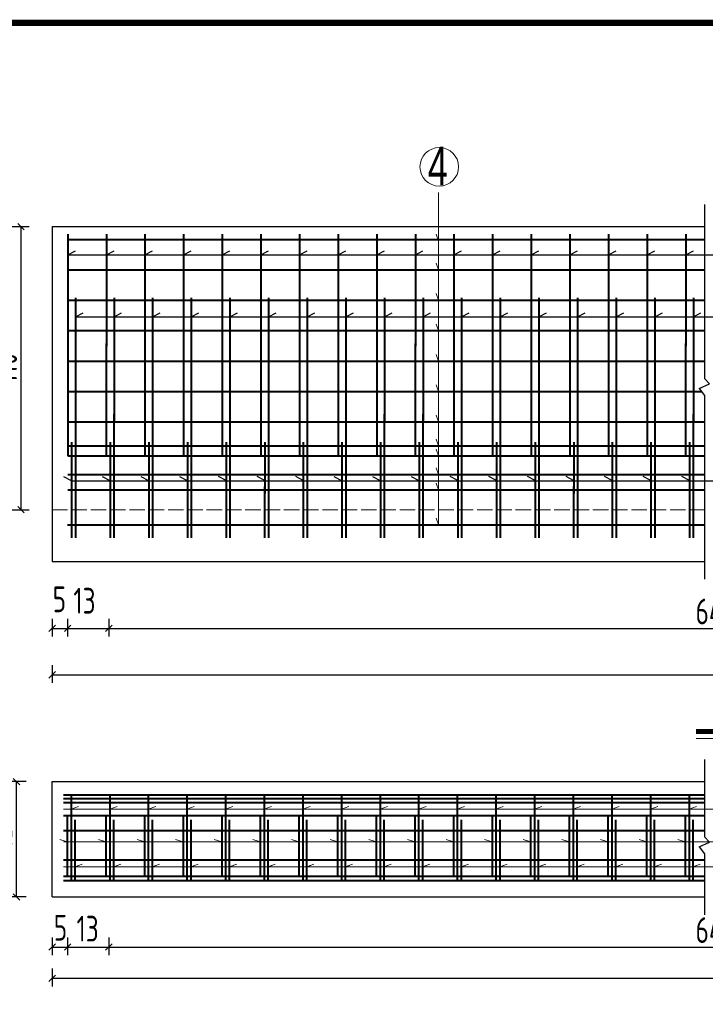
# Model space of a CAD drawing. Header units: inches. Extents: x 112594 to 193184, y 44995 to 116598.
# Tile 111 of 153: x 187534 to 188067, y 71232 to 71997. Entities that reach past the tile are written whole.
import ezdxf

# ---------------------------------------------------------------- set-up
doc = ezdxf.new("R2010")
doc.units = ezdxf.units.IN
doc.header["$MEASUREMENT"] = 0
doc.linetypes.add('ACAD_ISO02W100', pattern=[15, 12, -3])
doc.linetypes.add('CENTER', pattern=[50.8, 31.75, -6.35, 6.35, -6.35])
doc.layers.get('0').update_dxf_attribs({"lineweight": 15})
for name, color, linetype, lineweight in [('2', 5, 'CENTER', 18), ('BM1', 7, 'Continuous', 15), ('标注', 7, 'Continuous', 18), ('粗线', 1, 'Continuous', 40), ('细实线', 4, 'Continuous', 25), ('轮廓虚线', 2, 'ACAD_ISO02W100', 15)]:
    doc.layers.add(name, color=color, linetype=linetype, lineweight=lineweight)
doc.styles.add('hz-e', font='hztxt_e.shx', dxfattribs={"width": 0.75, "bigfont": 'hztxt.shx'})
doc.styles.add('HZTXT', font='tssdeng.shx', dxfattribs={"width": 0.75, "bigfont": 'hztxt.shx'})
doc.dimstyles.new('ISO-100', dxfattribs={"dimtxt": 20, "dimasz": 10, "dimexe": 12.5, "dimexo": 6.25, "dimgap": 6.25, "dimtad": 1, "dimdec": 0, "dimdsep": 46, "dimtxsty": 'HZTXT', "dimblk": 'OBLIQUE', "dimcen": 2.5, "dimadec": 0, "dimazin": 0, "dimtfac": 1, "dimtdec": 0, "dimtmove": 2, "dimatfit": 3, "dimldrblk": 'OBLIQUE', "dimfxl": 15, "dimfxlon": 1, "dimarcsym": 0})

# ---------------------------------------------------------------- blocks, each defined once
blk = doc.blocks.new('_Oblique')
at = {"color": 0, "linetype": 'ByBlock', "lineweight": -2}
blk.add_line((-0.5, -0.5), (0.5, 0.5), dxfattribs=at)
blk = doc.blocks.new('*D1616')
at = {"layer": '细实线', "color": 0, "lineweight": -2}
for p, q in [((187527.79, 71836), (187541.54, 71836)), ((187535.29, 71616), (187535.29, 71836)), ((187527.79, 71616), (187541.54, 71616))]:
    blk.add_line(p, q, dxfattribs=at)
at = {"layer": '细实线', "color": 0, "lineweight": -2, "xscale": 5, "yscale": 5, "zscale": 5}
for p, rotation in [((187535.29, 71836), 90), ((187535.29, 71616), 270)]:
    blk.add_blockref('_Oblique', p, dxfattribs=dict(at, rotation=rotation))
at = {"layer": '细实线', "color": 0, "insert": (187522.16, 71726), "char_height": 20, "attachment_point": 5, "rotation": 90, "style": 'HZTXT'}
blk.add_mtext('110', dxfattribs=at)
blk = doc.blocks.new('*D1862')
at = {"layer": '细实线', "color": 0, "lineweight": -2}
for p, q in [((187559.45, 71531.34), (187559.45, 71517.59)), ((187571.45, 71531.34), (187571.45, 71517.59)), ((187559.45, 71523.84), (187571.45, 71523.84))]:
    blk.add_line(p, q, dxfattribs=at)
at = {"layer": '细实线', "color": 0, "lineweight": -2, "xscale": 5, "yscale": 5, "zscale": 5, "rotation": 180}
blk.add_blockref('_Oblique', (187559.45, 71523.84), dxfattribs=at)
at = {"layer": '细实线', "color": 0, "lineweight": -2, "xscale": 5, "yscale": 5, "zscale": 5}
blk.add_blockref('_Oblique', (187571.45, 71523.84), dxfattribs=at)
at = {"layer": '细实线', "color": 0, "insert": (187565.07, 71546.42), "char_height": 20, "attachment_point": 5, "style": 'HZTXT'}
blk.add_mtext('5', dxfattribs=at)
blk = doc.blocks.new('*D1863')
at = {"layer": '细实线', "color": 0, "lineweight": -2}
for p, q in [((187571.45, 71531.34), (187571.45, 71517.59)), ((188595.39, 71531.34), (188595.39, 71517.59)), ((187571.45, 71523.84), (188595.39, 71523.84))]:
    blk.add_line(p, q, dxfattribs=at)
at = {"layer": '细实线', "color": 0, "lineweight": -2, "xscale": 5, "yscale": 5, "zscale": 5, "rotation": 180}
blk.add_blockref('_Oblique', (187571.45, 71523.84), dxfattribs=at)
at = {"layer": '细实线', "color": 0, "lineweight": -2, "xscale": 5, "yscale": 5, "zscale": 5}
blk.add_blockref('_Oblique', (188595.39, 71523.84), dxfattribs=at)
at = {"layer": '细实线', "color": 0, "insert": (188083.42, 71536.96), "char_height": 20, "attachment_point": 5, "style": 'HZTXT'}
blk.add_mtext('64*15', dxfattribs=at)
blk = doc.blocks.new('*D1865')
at = {"layer": '细实线', "color": 0, "lineweight": -2}
for p, q in [((187571.45, 71531.34), (187571.45, 71517.59)), ((187603.45, 71531.34), (187603.45, 71517.59)), ((187571.45, 71523.84), (187603.45, 71523.84))]:
    blk.add_line(p, q, dxfattribs=at)
at = {"layer": '细实线', "color": 0, "lineweight": -2, "xscale": 5, "yscale": 5, "zscale": 5, "rotation": 180}
blk.add_blockref('_Oblique', (187571.45, 71523.84), dxfattribs=at)
at = {"layer": '细实线', "color": 0, "lineweight": -2, "xscale": 5, "yscale": 5, "zscale": 5}
blk.add_blockref('_Oblique', (187603.45, 71523.84), dxfattribs=at)
at = {"layer": '细实线', "color": 0, "insert": (187584.58, 71545.28), "char_height": 20, "attachment_point": 5, "style": 'HZTXT'}
blk.add_mtext('13', dxfattribs=at)
blk = doc.blocks.new('*D2061')
at = {"layer": '细实线', "color": 0, "lineweight": -2}
for p, q in [((187539.24, 71404.77), (187525.49, 71404.77)), ((187531.74, 71315.17), (187531.74, 71404.77)), ((187539.24, 71315.17), (187525.49, 71315.17))]:
    blk.add_line(p, q, dxfattribs=at)
at = {"layer": '细实线', "color": 0, "lineweight": -2, "xscale": 5, "yscale": 5, "zscale": 5}
for p, rotation in [((187531.74, 71404.77), 90), ((187531.74, 71315.17), 270)]:
    blk.add_blockref('_Oblique', p, dxfattribs=dict(at, rotation=rotation))
at = {"layer": '细实线', "color": 0, "insert": (187518.61, 71359.97), "char_height": 20, "attachment_point": 5, "rotation": 90, "style": 'HZTXT'}
blk.add_mtext('45', dxfattribs=at)
blk = doc.blocks.new('*D1869')
at = {"layer": '细实线', "color": 0, "lineweight": -2}
for p, q in [((187559.45, 71495.25), (187559.45, 71481.5)), ((188639.39, 71495.25), (188639.39, 71481.5)), ((187559.45, 71487.75), (188639.39, 71487.75))]:
    blk.add_line(p, q, dxfattribs=at)
at = {"layer": '细实线', "color": 0, "lineweight": -2, "xscale": 5, "yscale": 5, "zscale": 5, "rotation": 180}
blk.add_blockref('_Oblique', (187559.45, 71487.75), dxfattribs=at)
at = {"layer": '细实线', "color": 0, "lineweight": -2, "xscale": 5, "yscale": 5, "zscale": 5}
blk.add_blockref('_Oblique', (188639.39, 71487.75), dxfattribs=at)
at = {"layer": '细实线', "color": 0, "insert": (188099.42, 71500.88), "char_height": 20, "attachment_point": 5, "style": 'HZTXT'}
blk.add_mtext('996', dxfattribs=at)
blk = doc.blocks.new('*D1870')
at = {"layer": '细实线', "color": 0, "lineweight": -2}
for p, q in [((187559.45, 71283.74), (187559.45, 71269.99)), ((187571.45, 71283.74), (187571.45, 71269.99)), ((187559.45, 71276.24), (187571.45, 71276.24))]:
    blk.add_line(p, q, dxfattribs=at)
at = {"layer": '细实线', "color": 0, "lineweight": -2, "xscale": 5, "yscale": 5, "zscale": 5, "rotation": 180}
blk.add_blockref('_Oblique', (187559.45, 71276.24), dxfattribs=at)
at = {"layer": '细实线', "color": 0, "lineweight": -2, "xscale": 5, "yscale": 5, "zscale": 5}
blk.add_blockref('_Oblique', (187571.45, 71276.24), dxfattribs=at)
at = {"layer": '细实线', "color": 0, "insert": (187565.93, 71291.24), "char_height": 20, "attachment_point": 5, "style": 'HZTXT'}
blk.add_mtext('5', dxfattribs=at)
blk = doc.blocks.new('*D1871')
at = {"layer": '细实线', "color": 0, "lineweight": -2}
for p, q in [((187571.45, 71283.74), (187571.45, 71269.99)), ((188595.39, 71283.74), (188595.39, 71269.99)), ((187571.45, 71276.24), (188595.39, 71276.24))]:
    blk.add_line(p, q, dxfattribs=at)
at = {"layer": '细实线', "color": 0, "lineweight": -2, "xscale": 5, "yscale": 5, "zscale": 5, "rotation": 180}
blk.add_blockref('_Oblique', (187571.45, 71276.24), dxfattribs=at)
at = {"layer": '细实线', "color": 0, "lineweight": -2, "xscale": 5, "yscale": 5, "zscale": 5}
blk.add_blockref('_Oblique', (188595.39, 71276.24), dxfattribs=at)
at = {"layer": '细实线', "color": 0, "insert": (188083.42, 71289.37), "char_height": 20, "attachment_point": 5, "style": 'HZTXT'}
blk.add_mtext('64*15', dxfattribs=at)
blk = doc.blocks.new('*D1873')
at = {"layer": '细实线', "color": 0, "lineweight": -2}
for p, q in [((187571.45, 71283.74), (187571.45, 71269.99)), ((187603.45, 71283.74), (187603.45, 71269.99)), ((187571.45, 71276.24), (187603.45, 71276.24))]:
    blk.add_line(p, q, dxfattribs=at)
at = {"layer": '细实线', "color": 0, "lineweight": -2, "xscale": 5, "yscale": 5, "zscale": 5, "rotation": 180}
blk.add_blockref('_Oblique', (187571.45, 71276.24), dxfattribs=at)
at = {"layer": '细实线', "color": 0, "lineweight": -2, "xscale": 5, "yscale": 5, "zscale": 5}
blk.add_blockref('_Oblique', (187603.45, 71276.24), dxfattribs=at)
at = {"layer": '细实线', "color": 0, "insert": (187587, 71290.48), "char_height": 20, "attachment_point": 5, "style": 'HZTXT'}
blk.add_mtext('13', dxfattribs=at)
blk = doc.blocks.new('*D1875')
at = {"layer": '细实线', "color": 0, "lineweight": -2}
for p, q in [((187559.45, 71259.44), (187559.45, 71245.69)), ((187559.45, 71251.94), (188639.39, 71251.94)), ((188639.39, 71259.44), (188639.39, 71245.69))]:
    blk.add_line(p, q, dxfattribs=at)
at = {"layer": '细实线', "color": 0, "lineweight": -2, "xscale": 5, "yscale": 5, "zscale": 5, "rotation": 180}
blk.add_blockref('_Oblique', (187559.45, 71251.94), dxfattribs=at)
at = {"layer": '细实线', "color": 0, "lineweight": -2, "xscale": 5, "yscale": 5, "zscale": 5}
blk.add_blockref('_Oblique', (188639.39, 71251.94), dxfattribs=at)
at = {"layer": '细实线', "color": 0, "insert": (188099.42, 71265.06), "char_height": 20, "attachment_point": 5, "style": 'HZTXT'}
blk.add_mtext('996', dxfattribs=at)

msp = doc.modelspace()

# ---------------------------------------------------------------- linework, layer by layer
for p, q in [((187859.51301, 71604.31947), (187859.51301, 71862.49026)), ((187859.55104, 71825.09327), (187857.73311, 71830.23707)), ((187859.51301, 71802.39538), (187857.69508, 71807.53919)), ((187859.51301, 71778.79538), (187857.69508, 71783.93919)), ((187859.51301, 71755.19538), (187857.69508, 71760.33919)), ((187859.52551, 71731.59538), (187857.70758, 71736.73919)), ((187859.51926, 71707.99538), (187857.70133, 71713.13919)), ((187859.51301, 71684.39538), (187857.69508, 71689.53919)), ((187859.51301, 71665.75982), (187857.69508, 71670.90363)), ((187859.51301, 71657.99538), (187857.69508, 71663.13919)), ((187859.51301, 71643.43718), (187857.69508, 71648.58099)), ((187859.51301, 71631.59538), (187857.69508, 71636.73919)), ((187859.51301, 71604.31947), (187857.69508, 71609.46328)), ((187568.13124, 71383.44945), (188676.13787, 71383.44945)), ((187574.11975, 71383.44945), (187579.85351, 71385.50311)), ((187604.11975, 71383.44945), (187609.85351, 71385.50311)), ((187634.11975, 71383.44945), (187639.85351, 71385.50311)), ((187664.11975, 71383.44945), (187669.85351, 71385.50311)), ((187694.11975, 71383.44945), (187699.85351, 71385.50311)), ((187724.11975, 71383.44945), (187729.85351, 71385.50311)), ((187754.11975, 71383.44945), (187759.85351, 71385.50311)), ((187784.11975, 71383.44945), (187789.85351, 71385.50311)), ((187814.11975, 71383.44945), (187819.85351, 71385.50311)), ((187844.11975, 71383.44945), (187849.85351, 71385.50311)), ((187874.11975, 71383.44945), (187879.85351, 71385.50311)), ((187904.11975, 71383.44945), (187909.85351, 71385.50311)), ((187934.11975, 71383.44945), (187939.85351, 71385.50311)), ((187964.11975, 71383.44945), (187969.85351, 71385.50311)), ((187994.11975, 71383.44945), (187999.85351, 71385.50311)), ((188024.11975, 71383.44945), (188029.85351, 71385.50311)), ((188054.11975, 71383.44945), (188059.85351, 71385.50311)), ((187571.1117, 71357.85716), (187565.37794, 71359.91081)), ((187571.1117, 71357.85716), (187567.88603, 71359.01249)), ((187601.1117, 71357.85716), (187595.37794, 71359.91081)), ((187601.1117, 71357.85716), (187597.88603, 71359.01249)), ((187631.1117, 71357.85716), (187625.37794, 71359.91081)), ((187631.1117, 71357.85716), (187627.88603, 71359.01249)), ((187661.1117, 71357.85716), (187655.37794, 71359.91081)), ((187661.1117, 71357.85716), (187657.88603, 71359.01249)), ((187691.1117, 71357.85716), (187685.37794, 71359.91081)), ((187691.1117, 71357.85716), (187687.88603, 71359.01249)), ((187721.1117, 71357.85716), (187715.37794, 71359.91081)), ((187721.1117, 71357.85716), (187717.88603, 71359.01249)), ((187751.1117, 71357.85716), (187745.37794, 71359.91081)), ((187751.1117, 71357.85716), (187747.88603, 71359.01249)), ((187781.1117, 71357.85716), (187775.37794, 71359.91081)), ((187781.1117, 71357.85716), (187777.88603, 71359.01249)), ((187811.1117, 71357.85716), (187805.37794, 71359.91081)), ((187811.1117, 71357.85716), (187807.88603, 71359.01249)), ((187841.1117, 71357.85716), (187835.37794, 71359.91081)), ((187841.1117, 71357.85716), (187837.88603, 71359.01249)), ((187871.1117, 71357.85716), (187865.37794, 71359.91081)), ((187871.1117, 71357.85716), (187867.88603, 71359.01249)), ((187901.1117, 71357.85716), (187895.37794, 71359.91081)), ((187901.1117, 71357.85716), (187897.88603, 71359.01249)), ((187931.1117, 71357.85716), (187925.37794, 71359.91081)), ((187931.1117, 71357.85716), (187927.88603, 71359.01249)), ((187961.1117, 71357.85716), (187955.37794, 71359.91081)), ((187961.1117, 71357.85716), (187957.88603, 71359.01249)), ((187991.1117, 71357.85716), (187985.37794, 71359.91081)), ((187991.1117, 71357.85716), (187987.88603, 71359.01249)), ((188021.1117, 71357.85716), (188015.37794, 71359.91081)), ((188021.1117, 71357.85716), (188017.88603, 71359.01249)), ((188051.1117, 71357.85716), (188045.37794, 71359.91081)), ((188051.1117, 71357.85716), (188047.88603, 71359.01249)), ((187568.13124, 71357.85716), (188676.13787, 71357.85716)), ((187568.13124, 71338.4741), (188676.13787, 71338.4741)), ((187577.05582, 71338.4741), (187582.78957, 71340.52775)), ((187577.05582, 71338.4741), (187580.28148, 71339.62943)), ((187607.05582, 71338.4741), (187612.78957, 71340.52775)), ((187607.05582, 71338.4741), (187610.28148, 71339.62943)), ((187637.05582, 71338.4741), (187642.78957, 71340.52775)), ((187637.05582, 71338.4741), (187640.28148, 71339.62943)), ((187667.05582, 71338.4741), (187672.78957, 71340.52775)), ((187667.05582, 71338.4741), (187670.28148, 71339.62943)), ((187697.05582, 71338.4741), (187702.78957, 71340.52775)), ((187697.05582, 71338.4741), (187700.28148, 71339.62943)), ((187727.05582, 71338.4741), (187732.78957, 71340.52775)), ((187727.05582, 71338.4741), (187730.28148, 71339.62943)), ((187757.05582, 71338.4741), (187762.78957, 71340.52775)), ((187757.05582, 71338.4741), (187760.28148, 71339.62943)), ((187787.05582, 71338.4741), (187792.78957, 71340.52775)), ((187787.05582, 71338.4741), (187790.28148, 71339.62943)), ((187817.05582, 71338.4741), (187822.78957, 71340.52775)), ((187817.05582, 71338.4741), (187820.28148, 71339.62943)), ((187847.05582, 71338.4741), (187852.78957, 71340.52775)), ((187847.05582, 71338.4741), (187850.28148, 71339.62943)), ((187877.05582, 71338.4741), (187882.78957, 71340.52775)), ((187877.05582, 71338.4741), (187880.28148, 71339.62943)), ((187907.05582, 71338.4741), (187912.78957, 71340.52775)), ((187907.05582, 71338.4741), (187910.28148, 71339.62943)), ((187937.05582, 71338.4741), (187942.78957, 71340.52775)), ((187937.05582, 71338.4741), (187940.28148, 71339.62943)), ((187967.05582, 71338.4741), (187972.78957, 71340.52775)), ((187967.05582, 71338.4741), (187970.28148, 71339.62943)), ((187997.05582, 71338.4741), (188002.78957, 71340.52775)), ((187997.05582, 71338.4741), (188000.28148, 71339.62943)), ((188027.05582, 71338.4741), (188032.78957, 71340.52775)), ((188027.05582, 71338.4741), (188030.28148, 71339.62943)), ((188057.05582, 71338.4741), (188062.78957, 71340.52775)), ((188057.05582, 71338.4741), (188060.28148, 71339.62943))]:
    msp.add_line(p, q)
at = {"layer": '2', "color": 7, "linetype": 'Continuous'}
msp.add_circle((187860.12026, 71882.48104), 15, dxfattribs=at)
at = {"layer": 'BM1', "color": 0, "linetype": 'Continuous', "const_width": 4.99949}
msp.add_lwpolyline([(186903.69186, 70559.30239), (186903.69186, 71994.30598), (188916.18652, 71994.30598), (188916.18652, 70559.30239)], close=True, dxfattribs=at)
at = {"layer": '标注'}
msp.add_line((188059.59404, 71438.17502), (188125.53537, 71438.17502), dxfattribs=at)
at = {"layer": '标注', "const_width": 4}
msp.add_lwpolyline([(188059.59404, 71443.65734), (188125.53537, 71443.65734)], dxfattribs=at)
at = {"layer": '粗线'}
for p, q in [((187571.55851, 71830.03297), (187571.51349, 71659.99538)), ((187571.55851, 71828.03297), (187571.51349, 71657.99538)), ((187571.55851, 71827.09327), (187571.51349, 71663.99538)), ((187571.51349, 71825.99538), (188066.11113, 71825.99538)), ((187601.55851, 71830.03297), (187601.51349, 71659.99538)), ((187601.55851, 71828.03297), (187601.51349, 71657.99538)), ((187601.55851, 71827.09327), (187601.51349, 71663.99538)), ((187631.55851, 71830.03297), (187631.51349, 71659.99538)), ((187631.55851, 71828.03297), (187631.51349, 71657.99538)), ((187631.55851, 71827.09327), (187631.51349, 71663.99538)), ((187661.55851, 71830.03297), (187661.51349, 71659.99538)), ((187661.55851, 71828.03297), (187661.51349, 71657.99538)), ((187661.55851, 71827.09327), (187661.51349, 71663.99538)), ((187691.55851, 71830.03297), (187691.51349, 71659.99538)), ((187691.55851, 71828.03297), (187691.51349, 71657.99538)), ((187691.55851, 71827.09327), (187691.51349, 71663.99538)), ((187721.55851, 71830.03297), (187721.51349, 71659.99538)), ((187721.55851, 71828.03297), (187721.51349, 71657.99538)), ((187721.55851, 71827.09327), (187721.51349, 71663.99538)), ((187751.55851, 71830.03297), (187751.51349, 71659.99538)), ((187751.55851, 71828.03297), (187751.51349, 71657.99538)), ((187751.55851, 71827.09327), (187751.51349, 71663.99538)), ((187781.55851, 71830.03297), (187781.51349, 71659.99538)), ((187781.55851, 71828.03297), (187781.51349, 71657.99538)), ((187781.55851, 71827.09327), (187781.51349, 71663.99538)), ((187811.55851, 71830.03297), (187811.51349, 71659.99538)), ((187811.55851, 71828.03297), (187811.51349, 71657.99538)), ((187811.55851, 71827.09327), (187811.51349, 71663.99538)), ((187841.55851, 71830.03297), (187841.51349, 71659.99538)), ((187841.55851, 71828.03297), (187841.51349, 71657.99538)), ((187841.55851, 71827.09327), (187841.51349, 71663.99538)), ((187871.55851, 71830.03297), (187871.51349, 71659.99538)), ((187871.55851, 71828.03297), (187871.51349, 71657.99538)), ((187871.55851, 71827.09327), (187871.51349, 71663.99538)), ((187901.55851, 71830.03297), (187901.51349, 71659.99538)), ((187901.55851, 71828.03297), (187901.51349, 71657.99538)), ((187901.55851, 71827.09327), (187901.51349, 71663.99538)), ((187931.55851, 71830.03297), (187931.51349, 71659.99538)), ((187931.55851, 71828.03297), (187931.51349, 71657.99538)), ((187931.55851, 71827.09327), (187931.51349, 71663.99538)), ((187961.55851, 71830.03297), (187961.51349, 71659.99538)), ((187961.55851, 71828.03297), (187961.51349, 71657.99538)), ((187961.55851, 71827.09327), (187961.51349, 71663.99538)), ((187991.55851, 71830.03297), (187991.51349, 71659.99538)), ((187991.55851, 71828.03297), (187991.51349, 71657.99538)), ((187991.55851, 71827.09327), (187991.51349, 71663.99538)), ((188021.55851, 71830.03297), (188021.51349, 71659.99538)), ((188021.55851, 71828.03297), (188021.51349, 71657.99538)), ((188021.55851, 71827.09327), (188021.51349, 71663.99538)), ((188051.55851, 71830.03297), (188051.51349, 71659.99538)), ((188051.55851, 71828.03297), (188051.51349, 71657.99538)), ((188051.55851, 71827.09327), (188051.51349, 71663.99538)), ((187571.55851, 71825.09327), (187571.51349, 71661.99538)), ((187601.55851, 71825.09327), (187601.51349, 71661.99538)), ((187631.55851, 71825.09327), (187631.51349, 71661.99538)), ((187661.55851, 71825.09327), (187661.51349, 71661.99538)), ((187691.55851, 71825.09327), (187691.51349, 71661.99538)), ((187721.55851, 71825.09327), (187721.51349, 71661.99538)), ((187751.55851, 71825.09327), (187751.51349, 71661.99538)), ((187781.55851, 71825.09327), (187781.51349, 71661.99538)), ((187811.55851, 71825.09327), (187811.51349, 71661.99538)), ((187841.55851, 71825.09327), (187841.51349, 71661.99538)), ((187871.55851, 71825.09327), (187871.51349, 71661.99538)), ((187901.55851, 71825.09327), (187901.51349, 71661.99538)), ((187931.55851, 71825.09327), (187931.51349, 71661.99538)), ((187961.55851, 71825.09327), (187961.51349, 71661.99538)), ((187991.55851, 71825.09327), (187991.51349, 71661.99538)), ((188021.55851, 71825.09327), (188021.51349, 71661.99538)), ((188051.55851, 71825.09327), (188051.51349, 71661.99538)), ((187571.51349, 71802.39538), (188066.11113, 71802.39538)), ((187577.49823, 71780.65577), (187577.45209, 71600.07056)), ((187607.49823, 71780.65577), (187607.45209, 71600.07056)), ((187637.49823, 71780.65577), (187637.45209, 71600.07056)), ((187667.49823, 71780.65577), (187667.45209, 71600.07056)), ((187697.49823, 71780.65577), (187697.45209, 71600.07056)), ((187727.49823, 71780.65577), (187727.45209, 71600.07056)), ((187757.49823, 71780.65577), (187757.45209, 71600.07056)), ((187787.49823, 71780.65577), (187787.45209, 71600.07056)), ((187817.49823, 71780.65577), (187817.45209, 71600.07056)), ((187847.49823, 71780.65577), (187847.45209, 71600.07056)), ((187877.49823, 71780.65577), (187877.45209, 71600.07056)), ((187907.49823, 71780.65577), (187907.45209, 71600.07056)), ((187937.49823, 71780.65577), (187937.45209, 71600.07056)), ((187967.49823, 71780.65577), (187967.45209, 71600.07056)), ((187997.49823, 71780.65577), (187997.45209, 71600.07056)), ((188027.49823, 71780.65577), (188027.45209, 71600.07056)), ((188057.49823, 71780.65577), (188057.45209, 71600.07056)), ((187571.51349, 71778.79538), (188066.11113, 71778.79538)), ((187577.49823, 71778.65577), (187577.45209, 71598.07056)), ((187577.49823, 71776.65577), (187577.45209, 71596.07056)), ((187577.49823, 71774.65577), (187577.45209, 71594.07056)), ((187607.49823, 71778.65577), (187607.45209, 71598.07056)), ((187607.49823, 71776.65577), (187607.45209, 71596.07056)), ((187607.49823, 71774.65577), (187607.45209, 71594.07056)), ((187637.49823, 71778.65577), (187637.45209, 71598.07056)), ((187637.49823, 71776.65577), (187637.45209, 71596.07056)), ((187637.49823, 71774.65577), (187637.45209, 71594.07056)), ((187667.49823, 71778.65577), (187667.45209, 71598.07056)), ((187667.49823, 71776.65577), (187667.45209, 71596.07056)), ((187667.49823, 71774.65577), (187667.45209, 71594.07056)), ((187697.49823, 71778.65577), (187697.45209, 71598.07056)), ((187697.49823, 71776.65577), (187697.45209, 71596.07056)), ((187697.49823, 71774.65577), (187697.45209, 71594.07056)), ((187727.49823, 71778.65577), (187727.45209, 71598.07056)), ((187727.49823, 71776.65577), (187727.45209, 71596.07056)), ((187727.49823, 71774.65577), (187727.45209, 71594.07056)), ((187757.49823, 71778.65577), (187757.45209, 71598.07056)), ((187757.49823, 71776.65577), (187757.45209, 71596.07056)), ((187757.49823, 71774.65577), (187757.45209, 71594.07056)), ((187787.49823, 71778.65577), (187787.45209, 71598.07056)), ((187787.49823, 71776.65577), (187787.45209, 71596.07056)), ((187787.49823, 71774.65577), (187787.45209, 71594.07056)), ((187817.49823, 71778.65577), (187817.45209, 71598.07056)), ((187817.49823, 71776.65577), (187817.45209, 71596.07056)), ((187817.49823, 71774.65577), (187817.45209, 71594.07056)), ((187847.49823, 71778.65577), (187847.45209, 71598.07056)), ((187847.49823, 71776.65577), (187847.45209, 71596.07056)), ((187847.49823, 71774.65577), (187847.45209, 71594.07056)), ((187877.49823, 71778.65577), (187877.45209, 71598.07056)), ((187877.49823, 71776.65577), (187877.45209, 71596.07056)), ((187877.49823, 71774.65577), (187877.45209, 71594.07056)), ((187907.49823, 71778.65577), (187907.45209, 71598.07056)), ((187907.49823, 71776.65577), (187907.45209, 71596.07056)), ((187907.49823, 71774.65577), (187907.45209, 71594.07056)), ((187937.49823, 71778.65577), (187937.45209, 71598.07056)), ((187937.49823, 71776.65577), (187937.45209, 71596.07056)), ((187937.49823, 71774.65577), (187937.45209, 71594.07056)), ((187967.49823, 71778.65577), (187967.45209, 71598.07056)), ((187967.49823, 71776.65577), (187967.45209, 71596.07056)), ((187967.49823, 71774.65577), (187967.45209, 71594.07056)), ((187997.49823, 71778.65577), (187997.45209, 71598.07056)), ((187997.49823, 71776.65577), (187997.45209, 71596.07056)), ((187997.49823, 71774.65577), (187997.45209, 71594.07056)), ((188027.49823, 71778.65577), (188027.45209, 71598.07056)), ((188027.49823, 71776.65577), (188027.45209, 71596.07056)), ((188027.49823, 71774.65577), (188027.45209, 71594.07056)), ((188057.49823, 71778.65577), (188057.45209, 71598.07056)), ((188057.49823, 71776.65577), (188057.45209, 71596.07056)), ((188057.49823, 71774.65577), (188057.45209, 71594.07056)), ((187571.51349, 71755.19538), (188066.11113, 71755.19538)), ((187571.51349, 71731.59538), (188066.11113, 71731.59538)), ((187571.51349, 71707.99538), (188063.79222, 71707.99538)), ((187571.51349, 71684.39538), (188066.11113, 71684.39538)), ((187571.51349, 71665.75982), (188066.11113, 71665.75982)), ((187574.52496, 71668.47163), (187574.50685, 71600.07056)), ((187574.52496, 71666.47163), (187574.50685, 71598.07056)), ((187604.52496, 71668.47163), (187604.50685, 71600.07056)), ((187604.52496, 71666.47163), (187604.50685, 71598.07056)), ((187634.52496, 71668.47163), (187634.50685, 71600.07056)), ((187634.52496, 71666.47163), (187634.50685, 71598.07056)), ((187664.52496, 71668.47163), (187664.50685, 71600.07056)), ((187664.52496, 71666.47163), (187664.50685, 71598.07056)), ((187694.52496, 71668.47163), (187694.50685, 71600.07056)), ((187694.52496, 71666.47163), (187694.50685, 71598.07056)), ((187724.52496, 71668.47163), (187724.50685, 71600.07056)), ((187724.52496, 71666.47163), (187724.50685, 71598.07056)), ((187754.52496, 71668.47163), (187754.50685, 71600.07056)), ((187754.52496, 71666.47163), (187754.50685, 71598.07056)), ((187784.52496, 71668.47163), (187784.50685, 71600.07056)), ((187784.52496, 71666.47163), (187784.50685, 71598.07056)), ((187814.52496, 71668.47163), (187814.50685, 71600.07056)), ((187814.52496, 71666.47163), (187814.50685, 71598.07056)), ((187844.52496, 71668.47163), (187844.50685, 71600.07056)), ((187844.52496, 71666.47163), (187844.50685, 71598.07056)), ((187874.52496, 71668.47163), (187874.50685, 71600.07056)), ((187874.52496, 71666.47163), (187874.50685, 71598.07056)), ((187904.52496, 71668.47163), (187904.50685, 71600.07056)), ((187904.52496, 71666.47163), (187904.50685, 71598.07056)), ((187934.52496, 71668.47163), (187934.50685, 71600.07056)), ((187934.52496, 71666.47163), (187934.50685, 71598.07056)), ((187964.52496, 71668.47163), (187964.50685, 71600.07056)), ((187964.52496, 71666.47163), (187964.50685, 71598.07056)), ((187994.52496, 71668.47163), (187994.50685, 71600.07056)), ((187994.52496, 71666.47163), (187994.50685, 71598.07056)), ((188024.52496, 71668.47163), (188024.50685, 71600.07056)), ((188024.52496, 71666.47163), (188024.50685, 71598.07056)), ((188054.52496, 71668.47163), (188054.50685, 71600.07056)), ((188054.52496, 71666.47163), (188054.50685, 71598.07056)), ((187571.51349, 71657.99538), (188066.11113, 71657.99538)), ((187574.52496, 71664.47163), (187574.50685, 71596.07056)), ((187574.52496, 71662.47163), (187574.50685, 71594.07056)), ((187604.52496, 71664.47163), (187604.50685, 71596.07056)), ((187604.52496, 71662.47163), (187604.50685, 71594.07056)), ((187634.52496, 71664.47163), (187634.50685, 71596.07056)), ((187634.52496, 71662.47163), (187634.50685, 71594.07056)), ((187664.52496, 71664.47163), (187664.50685, 71596.07056)), ((187664.52496, 71662.47163), (187664.50685, 71594.07056)), ((187694.52496, 71664.47163), (187694.50685, 71596.07056)), ((187694.52496, 71662.47163), (187694.50685, 71594.07056)), ((187724.52496, 71664.47163), (187724.50685, 71596.07056)), ((187724.52496, 71662.47163), (187724.50685, 71594.07056)), ((187754.52496, 71664.47163), (187754.50685, 71596.07056)), ((187754.52496, 71662.47163), (187754.50685, 71594.07056)), ((187784.52496, 71664.47163), (187784.50685, 71596.07056)), ((187784.52496, 71662.47163), (187784.50685, 71594.07056)), ((187814.52496, 71664.47163), (187814.50685, 71596.07056)), ((187814.52496, 71662.47163), (187814.50685, 71594.07056)), ((187844.52496, 71664.47163), (187844.50685, 71596.07056)), ((187844.52496, 71662.47163), (187844.50685, 71594.07056)), ((187874.52496, 71664.47163), (187874.50685, 71596.07056)), ((187874.52496, 71662.47163), (187874.50685, 71594.07056)), ((187904.52496, 71664.47163), (187904.50685, 71596.07056)), ((187904.52496, 71662.47163), (187904.50685, 71594.07056)), ((187934.52496, 71664.47163), (187934.50685, 71596.07056)), ((187934.52496, 71662.47163), (187934.50685, 71594.07056)), ((187964.52496, 71664.47163), (187964.50685, 71596.07056)), ((187964.52496, 71662.47163), (187964.50685, 71594.07056)), ((187994.52496, 71664.47163), (187994.50685, 71596.07056)), ((187994.52496, 71662.47163), (187994.50685, 71594.07056)), ((188024.52496, 71664.47163), (188024.50685, 71596.07056)), ((188024.52496, 71662.47163), (188024.50685, 71594.07056)), ((188054.52496, 71664.47163), (188054.50685, 71596.07056)), ((188054.52496, 71662.47163), (188054.50685, 71594.07056)), ((187571.51349, 71643.43718), (188066.11113, 71643.43718)), ((187571.51349, 71631.59538), (188066.11113, 71631.59538)), ((187571.47995, 71604.31947), (188066.07759, 71604.31947)), ((187568.13124, 71394.56981), (188066.11113, 71394.56981)), ((187568.13124, 71391.54382), (188066.11113, 71391.54382)), ((187574.11975, 71394.56981), (187574.11975, 71327.99475)), ((187604.11975, 71394.56981), (187604.11975, 71327.99475)), ((187634.11975, 71394.56981), (187634.11975, 71327.99475)), ((187664.11975, 71394.56981), (187664.11975, 71327.99475)), ((187694.11975, 71394.56981), (187694.11975, 71327.99475)), ((187724.11975, 71394.56981), (187724.11975, 71327.99475)), ((187754.11975, 71394.56981), (187754.11975, 71327.99475)), ((187784.11975, 71394.56981), (187784.11975, 71327.99475)), ((187814.11975, 71394.56981), (187814.11975, 71327.99475)), ((187844.11975, 71394.56981), (187844.11975, 71327.99475)), ((187874.11975, 71394.56981), (187874.11975, 71327.99475)), ((187904.11975, 71394.56981), (187904.11975, 71327.99475)), ((187934.11975, 71394.56981), (187934.11975, 71327.99475)), ((187964.11975, 71394.56981), (187964.11975, 71327.99475)), ((187994.11975, 71394.56981), (187994.11975, 71327.99475)), ((188024.11975, 71394.56981), (188024.11975, 71327.99475)), ((188054.11975, 71394.56981), (188054.11975, 71327.99475)), ((187568.13124, 71388.56981), (188066.11113, 71388.56981)), ((187568.13124, 71378.3095), (188066.11113, 71378.3095)), ((187571.1117, 71378.3095), (187571.1117, 71331.27232)), ((187577.05582, 71374.9689), (187577.05582, 71327.99455)), ((187601.1117, 71378.3095), (187601.1117, 71331.27232)), ((187607.05582, 71374.9689), (187607.05582, 71327.99455)), ((187631.1117, 71378.3095), (187631.1117, 71331.27232)), ((187637.05582, 71374.9689), (187637.05582, 71327.99455)), ((187661.1117, 71378.3095), (187661.1117, 71331.27232)), ((187667.05582, 71374.9689), (187667.05582, 71327.99455)), ((187691.1117, 71378.3095), (187691.1117, 71331.27232)), ((187697.05582, 71374.9689), (187697.05582, 71327.99455)), ((187721.1117, 71378.3095), (187721.1117, 71331.27232)), ((187727.05582, 71374.9689), (187727.05582, 71327.99455)), ((187751.1117, 71378.3095), (187751.1117, 71331.27232)), ((187757.05582, 71374.9689), (187757.05582, 71327.99455)), ((187781.1117, 71378.3095), (187781.1117, 71331.27232)), ((187787.05582, 71374.9689), (187787.05582, 71327.99455)), ((187811.1117, 71378.3095), (187811.1117, 71331.27232)), ((187817.05582, 71374.9689), (187817.05582, 71327.99455)), ((187841.1117, 71378.3095), (187841.1117, 71331.27232)), ((187847.05582, 71374.9689), (187847.05582, 71327.99455)), ((187871.1117, 71378.3095), (187871.1117, 71331.27232)), ((187877.05582, 71374.9689), (187877.05582, 71327.99455)), ((187901.1117, 71378.3095), (187901.1117, 71331.27232)), ((187907.05582, 71374.9689), (187907.05582, 71327.99455)), ((187931.1117, 71378.3095), (187931.1117, 71331.27232)), ((187937.05582, 71374.9689), (187937.05582, 71327.99455)), ((187961.1117, 71378.3095), (187961.1117, 71331.27232)), ((187967.05582, 71374.9689), (187967.05582, 71327.99455)), ((187991.1117, 71378.3095), (187991.1117, 71331.27232)), ((187997.05582, 71374.9689), (187997.05582, 71327.99455)), ((188021.1117, 71378.3095), (188021.1117, 71331.27232)), ((188027.05582, 71374.9689), (188027.05582, 71327.99455)), ((188051.1117, 71378.3095), (188051.1117, 71331.27232)), ((188057.05582, 71374.9689), (188057.05582, 71327.99455)), ((187568.13124, 71366.72492), (188066.11113, 71366.72492)), ((187568.13124, 71343.99475), (188066.11113, 71343.99475)), ((187568.13124, 71331.27232), (188066.11113, 71331.27232)), ((187568.13124, 71327.99475), (188066.11113, 71327.99475))]:
    msp.add_line(p, q, dxfattribs=at)
at = {"layer": '细实线'}
for p, q in [((188066.11113, 71853.19996), (188066.11113, 71718.04933)), ((187559.45209, 71835.99538), (188066.11113, 71835.99538)), ((187559.45209, 71835.99538), (187559.45209, 71575.91407)), ((187571.55549, 71814.13997), (187577.48783, 71817.27386)), ((187571.55549, 71814.13997), (188695.14339, 71814.13997)), ((187601.55549, 71814.13997), (187607.48783, 71817.27386)), ((187631.55549, 71814.13997), (187637.48783, 71817.27386)), ((187661.55549, 71814.13997), (187667.48783, 71817.27386)), ((187691.55549, 71814.13997), (187697.48783, 71817.27386)), ((187721.55549, 71814.13997), (187727.48783, 71817.27386)), ((187751.55549, 71814.13997), (187757.48783, 71817.27386)), ((187781.55549, 71814.13997), (187787.48783, 71817.27386)), ((187811.55549, 71814.13997), (187817.48783, 71817.27386)), ((187841.55549, 71814.13997), (187847.48783, 71817.27386)), ((187871.55549, 71814.13997), (187877.48783, 71817.27386)), ((187901.55549, 71814.13997), (187907.48783, 71817.27386)), ((187931.55549, 71814.13997), (187937.48783, 71817.27386)), ((187961.55549, 71814.13997), (187967.48783, 71817.27386)), ((187991.55549, 71814.13997), (187997.48783, 71817.27386)), ((188021.55549, 71814.13997), (188027.48783, 71817.27386)), ((188051.55549, 71814.13997), (188057.48783, 71817.27386)), ((187577.49598, 71765.84621), (187583.42832, 71768.9801)), ((187577.49598, 71765.84621), (188701.08388, 71765.84621)), ((187607.49598, 71765.84621), (187613.42832, 71768.9801)), ((187637.49598, 71765.84621), (187643.42832, 71768.9801)), ((187667.49598, 71765.84621), (187673.42832, 71768.9801)), ((187697.49598, 71765.84621), (187703.42832, 71768.9801)), ((187727.49598, 71765.84621), (187733.42832, 71768.9801)), ((187757.49598, 71765.84621), (187763.42832, 71768.9801)), ((187787.49598, 71765.84621), (187793.42832, 71768.9801)), ((187817.49598, 71765.84621), (187823.42832, 71768.9801)), ((187847.49598, 71765.84621), (187853.42832, 71768.9801)), ((187877.49598, 71765.84621), (187883.42832, 71768.9801)), ((187907.49598, 71765.84621), (187913.42832, 71768.9801)), ((187937.49598, 71765.84621), (187943.42832, 71768.9801)), ((187967.49598, 71765.84621), (187973.42832, 71768.9801)), ((187997.49598, 71765.84621), (188003.42832, 71768.9801)), ((188027.49598, 71765.84621), (188033.42832, 71768.9801)), ((188057.49598, 71765.84621), (188063.42832, 71768.9801)), ((188062.06829, 71710.35053), (188070.04238, 71713.79875)), ((188070.04238, 71713.79875), (188066.11113, 71718.04933)), ((188062.06829, 71710.35053), (188066.11113, 71704.82742)), ((188066.11113, 71704.82742), (188066.11113, 71562.10382)), ((187574.52212, 71638.56923), (187568.58978, 71641.70312)), ((187574.51864, 71638.57029), (188701.05034, 71638.57029)), ((187604.52054, 71638.56845), (187598.5882, 71641.70234)), ((187634.52212, 71638.56845), (187628.58978, 71641.70234)), ((187664.52212, 71638.56845), (187658.58978, 71641.70234)), ((187694.52219, 71638.81719), (187688.58985, 71641.95108)), ((187724.52219, 71638.80925), (187718.58985, 71641.94314)), ((187754.52219, 71638.80131), (187748.58985, 71641.9352)), ((187784.52212, 71638.56845), (187778.58978, 71641.70234)), ((187814.52054, 71638.56845), (187808.5882, 71641.70234)), ((187844.52054, 71638.56845), (187838.5882, 71641.70234)), ((187874.52218, 71638.76954), (187868.58984, 71641.90342)), ((187904.52218, 71638.76159), (187898.58984, 71641.89548)), ((187934.52217, 71638.75365), (187928.58983, 71641.88754)), ((187964.52217, 71638.74571), (187958.58983, 71641.8796)), ((187994.52217, 71638.73777), (187988.58983, 71641.87165)), ((188024.52217, 71638.72982), (188018.58983, 71641.86371)), ((188054.52216, 71638.72188), (188048.58982, 71641.85577)), ((187559.45209, 71575.91407), (188066.11113, 71575.91407)), ((188066.11113, 71421.97863), (188066.11113, 71361.86618)), ((187559.45209, 71404.77405), (188066.11113, 71404.77405)), ((187559.45209, 71404.77405), (188066.11113, 71404.77405)), ((187559.45209, 71315.17405), (187559.45209, 71404.77405)), ((188070.04238, 71357.6156), (188066.11113, 71361.86618)), ((188062.06829, 71354.16738), (188070.04238, 71357.6156)), ((188062.06829, 71354.16738), (188066.11113, 71348.64426)), ((188066.11113, 71348.64426), (188066.11113, 71301.3638)), ((187559.45209, 71315.17405), (188066.11113, 71315.17405))]:
    msp.add_line(p, q, dxfattribs=at)
at = {"layer": '轮廓虚线'}
msp.add_line((187559.45209, 71615.99538), (188066.11113, 71615.99538), dxfattribs=at)

# ---------------------------------------------------------------- texts
at = {"style": 'hz-e', "width": 0.7}
msp.add_text('4', height=30, dxfattribs=at).set_placement((187851.14938, 71868.07369))

# ---------------------------------------------------------------- dimensions: what is measured, and where the dimension line sits
at = {"layer": '细实线'}
for base, p1, p2, picture, middle in [((187535.28978, 71835.99538), (187520.38729, 71615.99538), (187520.38729, 71835.99538), '*D1616', (187522.16478, 71725.99538)), ((187531.73744, 71404.77405), (187559.45209, 71315.17405), (187559.45209, 71404.77405), '*D2061', (187518.61244, 71359.97405))]:
    dim = msp.add_linear_dim(base=base, p1=p1, p2=p2, angle=90, dimstyle='ISO-100', override={"dimscale": 0.5, "dimtxt": 40, "dimlfac": 0.5}, dxfattribs=at)
    dim.commit()
    dim.dimension.update_dxf_attribs({"geometry": picture, "text_midpoint": middle})
for base, p1, p2, text, picture, middle in [((187571.45209, 71523.83801), (187559.45209, 71575.91407), (187571.45209, 71575.91407), '5', '*D1862', (187565.06535, 71546.4156)), ((187603.45209, 71523.83801), (187571.45209, 71575.91407), (187603.45209, 71575.91407), '13', '*D1865', (187584.5821, 71545.28031)), ((187571.45209, 71276.24021), (187559.45209, 71315.17405), (187571.45209, 71315.17405), '5', '*D1870', (187565.9315, 71291.2399)), ((187603.45209, 71276.24021), (187571.45209, 71315.17405), (187603.45209, 71315.17405), '13', '*D1873', (187587.00411, 71290.47921))]:
    dim = msp.add_linear_dim(base=base, p1=p1, p2=p2, text=text, dimstyle='ISO-100', override={"dimscale": 0.5, "dimtxt": 40, "dimlfac": 0.5}, dxfattribs=at)
    dim.commit()
    dim.dimension.update_dxf_attribs({"geometry": picture, "text_midpoint": middle, "dimtype": 160})
for base, p1, p2, text, picture, middle in [((188595.39035, 71523.83801), (187571.45209, 71575.91407), (188595.39035, 71575.91407), '64*15', '*D1863', (188083.42122, 71536.96301)), ((188639.39035, 71487.75391), (187559.45209, 71511.33801), (188639.39035, 71511.33801), '996', '*D1869', (188099.42122, 71500.87891)), ((188595.39035, 71276.24021), (187571.45209, 71315.17405), (188595.39035, 71315.17405), '64*15', '*D1871', (188083.42122, 71289.36521)), ((188639.39035, 71251.93846), (187559.45209, 71263.74021), (188639.39035, 71263.74021), '996', '*D1875', (188099.42122, 71265.06346))]:
    dim = msp.add_linear_dim(base=base, p1=p1, p2=p2, text=text, dimstyle='ISO-100', override={"dimscale": 0.5, "dimtxt": 40, "dimlfac": 0.5}, dxfattribs=at)
    dim.commit()
    dim.dimension.update_dxf_attribs({"geometry": picture, "text_midpoint": middle})

doc.saveas('drawing.dxf')
